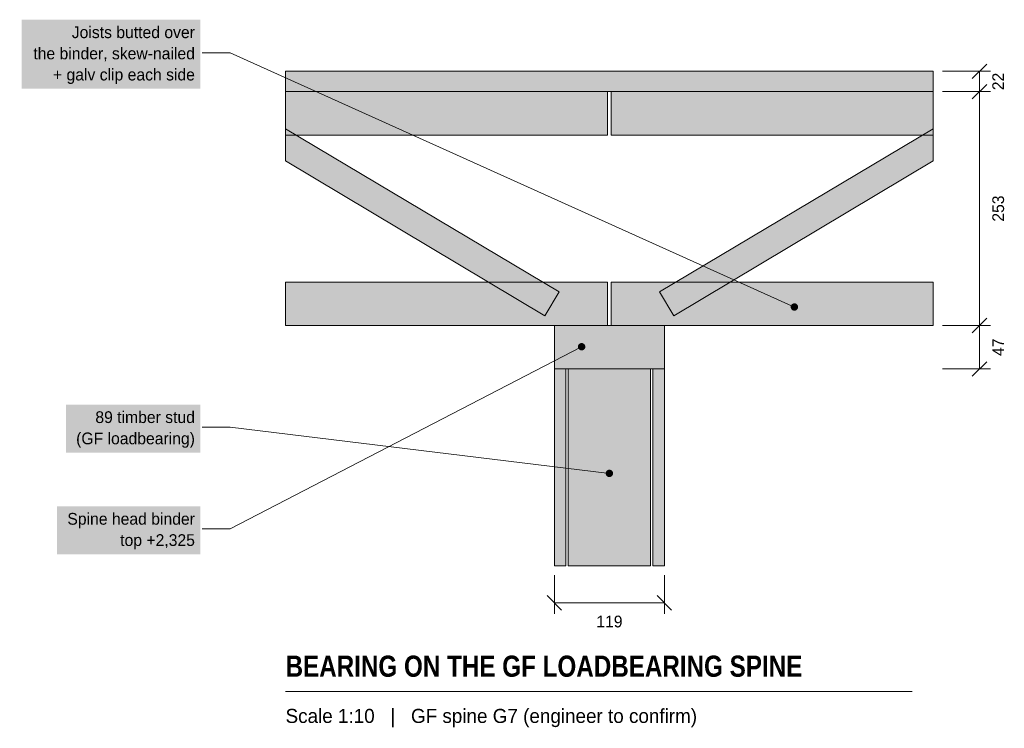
# Model space of a CAD drawing. Header units: millimetres. Extents: x 2125 to 3189, y 1889 to 2656.
import ezdxf
from ezdxf.enums import TextEntityAlignment as Align

# ---------------------------------------------------------------- set-up
doc = ezdxf.new("R2010")
doc.units = ezdxf.units.MM
for name, color, linetype in [('FILL-C_6B451A', 7, 'Continuous'), ('FILL-C_735940', 7, 'Continuous'), ('FILL-LIGHT', 7, 'Continuous'), ('FILL-MASONRY_FILL', 7, 'Continuous'), ('FILL-TIMBER', 7, 'Continuous'), ('FILL-WHITE', 7, 'Continuous'), ('LINE-C_595966', 7, 'Continuous'), ('LINE-C_6B451A', 7, 'Continuous'), ('LINE-C_735940', 7, 'Continuous'), ('LINE-INK', 7, 'Continuous'), ('LINE-STEEL_GREY', 7, 'Continuous'), ('TEXT-C_6B451A', 7, 'Continuous'), ('TEXT-C_735940', 7, 'Continuous'), ('TEXT-INK', 7, 'Continuous'), ('TEXT-STEEL_GREY', 7, 'Continuous')]:
    doc.layers.add(name, color=color, linetype=linetype)
doc.styles.add('OpenSansCondensed-Bold', font='OpenSansCondensed-Bold.ttf')

msp = doc.modelspace()

# ---------------------------------------------------------------- hatches: boundary and pattern name
at = {"layer": 'FILL-C_6B451A', "true_color": 0x6b451a}
h = msp.add_hatch(color=36, dxfattribs=at)
h.dxf.hatch_style = 1
h.paths.add_polyline_path([(2966, 2345), (2965.9, 2346), (2965.5, 2347), (2964.8, 2347.8), (2964, 2348.5), (2963, 2348.9), (2962, 2349), (2961, 2348.9), (2960, 2348.5), (2959.2, 2347.8), (2958.5, 2347), (2958.1, 2346), (2958, 2345), (2958.1, 2344), (2958.5, 2343), (2959.2, 2342.2), (2960, 2341.5), (2961, 2341.1), (2962, 2341), (2963, 2341.1), (2964, 2341.5), (2964.8, 2342.2), (2965.5, 2343), (2965.9, 2344)])
at = {"layer": 'FILL-C_735940', "true_color": 0x735940}
h = msp.add_hatch(color=37, dxfattribs=at)
h.dxf.hatch_style = 1
h.paths.add_polyline_path([(2736, 2302), (2735.9, 2303), (2735.5, 2304), (2734.8, 2304.8), (2734, 2305.5), (2733, 2305.9), (2732, 2306), (2731, 2305.9), (2730, 2305.5), (2729.2, 2304.8), (2728.5, 2304), (2728.1, 2303), (2728, 2302), (2728.1, 2301), (2728.5, 2300), (2729.2, 2299.2), (2730, 2298.5), (2731, 2298.1), (2732, 2298), (2733, 2298.1), (2734, 2298.5), (2734.8, 2299.2), (2735.5, 2300), (2735.9, 2301)])
h = msp.add_hatch(color=37, dxfattribs=at)
h.dxf.hatch_style = 1
h.paths.add_polyline_path([(2766, 2165), (2765.9, 2166), (2765.5, 2167), (2764.8, 2167.8), (2764, 2168.5), (2763, 2168.9), (2762, 2169), (2761, 2168.9), (2760, 2168.5), (2759.2, 2167.8), (2758.5, 2167), (2758.1, 2166), (2758, 2165), (2758.1, 2164), (2758.5, 2163), (2759.2, 2162.2), (2760, 2161.5), (2761, 2161.1), (2762, 2161), (2763, 2161.1), (2764, 2161.5), (2764.8, 2162.2), (2765.5, 2163), (2765.9, 2164)])
at = {"layer": 'FILL-LIGHT', "true_color": 0xccd1db}
h = msp.add_hatch(color=254, dxfattribs=at)
h.dxf.hatch_style = 1
h.paths.add_polyline_path([(2707.7, 2361.4), (2692.3, 2335.6), (2412, 2503), (2412, 2537.9)])
h = msp.add_hatch(color=254, dxfattribs=at)
h.dxf.hatch_style = 1
h.paths.add_polyline_path([(2816.3, 2361.4), (3112, 2537.9), (3112, 2503), (2831.7, 2335.6)])
at = {"layer": 'FILL-MASONRY_FILL', "true_color": 0xf7f0e0}
h = msp.add_hatch(color=7, dxfattribs=at)
h.dxf.hatch_style = 1
h.paths.add_polyline_path([(2806.5, 2065), (2806.5, 2278), (2717.5, 2278), (2717.5, 2065)])
at = {"layer": 'FILL-TIMBER', "true_color": 0xe0cc9e}
h = msp.add_hatch(color=31, dxfattribs=at)
h.dxf.hatch_style = 1
h.paths.add_polyline_path([(3112, 2578), (3112, 2600), (2412, 2600), (2412, 2578)])
at = {"layer": 'FILL-TIMBER', "true_color": 0xeddbb8}
h = msp.add_hatch(color=254, dxfattribs=at)
h.dxf.hatch_style = 1
h.paths.add_polyline_path([(2760, 2578), (2760, 2531), (2412, 2531), (2412, 2578)])
h = msp.add_hatch(color=254, dxfattribs=at)
h.dxf.hatch_style = 1
h.paths.add_polyline_path([(2764, 2578), (3112, 2578), (3112, 2531), (2764, 2531)])
h = msp.add_hatch(color=254, dxfattribs=at)
h.dxf.hatch_style = 1
h.paths.add_polyline_path([(2760, 2372), (2760, 2325), (2412, 2325), (2412, 2372)])
h = msp.add_hatch(color=254, dxfattribs=at)
h.dxf.hatch_style = 1
h.paths.add_polyline_path([(2764, 2372), (3112, 2372), (3112, 2325), (2764, 2325)])
at = {"layer": 'FILL-TIMBER', "true_color": 0xe6dbcc}
h = msp.add_hatch(color=254, dxfattribs=at)
h.dxf.hatch_style = 1
h.paths.add_polyline_path([(2821.5, 2278), (2821.5, 2325), (2702.5, 2325), (2702.5, 2278)])
at = {"layer": 'FILL-WHITE', "true_color": 0xffffff}
h = msp.add_hatch(color=7, dxfattribs=at)
h.dxf.hatch_style = 1
h.paths.add_polyline_path([(2126.6, 2581.1), (2320, 2581.1), (2320, 2655.9), (2126.6, 2655.9)])
at = {"layer": 'FILL-WHITE', "true_color": 0xf2f2f2}
h = msp.add_hatch(color=7, dxfattribs=at)
h.dxf.hatch_style = 1
h.paths.add_polyline_path([(2715, 2065), (2715, 2278), (2702.5, 2278), (2702.5, 2065)])
h = msp.add_hatch(color=7, dxfattribs=at)
h.dxf.hatch_style = 1
h.paths.add_polyline_path([(2821.5, 2065), (2821.5, 2278), (2809, 2278), (2809, 2065)])
at = {"layer": 'FILL-WHITE', "true_color": 0xffffff}
h = msp.add_hatch(color=7, dxfattribs=at)
h.dxf.hatch_style = 1
h.paths.add_polyline_path([(2174.7, 2187.5), (2320, 2187.5), (2320, 2239.4), (2174.7, 2239.4)])
h = msp.add_hatch(color=7, dxfattribs=at)
h.dxf.hatch_style = 1
h.paths.add_polyline_path([(2164.8, 2077.5), (2320, 2077.5), (2320, 2129.4), (2164.8, 2129.4)])

# ---------------------------------------------------------------- linework, layer by layer
at = {"layer": 'LINE-C_595966', "lineweight": 5}
for points in [[(2707.7, 2361.4), (2692.3, 2335.6), (2412, 2503), (2412, 2537.9)], [(2816.3, 2361.4), (3112, 2537.9), (3112, 2503), (2831.7, 2335.6)]]:
    msp.add_lwpolyline(points, close=True, dxfattribs=at)
at = {"layer": 'LINE-C_6B451A', "lineweight": 5}
for p, q in [((2352, 2620), (2322, 2620)), ((2962, 2345), (2352, 2620))]:
    msp.add_line(p, q, dxfattribs=at)
for points in [[(2760, 2578), (2760, 2531), (2412, 2531), (2412, 2578)], [(2764, 2578), (3112, 2578), (3112, 2531), (2764, 2531)], [(2760, 2372), (2760, 2325), (2412, 2325), (2412, 2372)], [(2764, 2372), (3112, 2372), (3112, 2325), (2764, 2325)]]:
    msp.add_lwpolyline(points, close=True, dxfattribs=at)
at = {"layer": 'LINE-C_735940', "lineweight": 5}
for p, q in [((2732, 2302), (2352, 2105)), ((2352, 2215), (2322, 2215)), ((2762, 2165), (2352, 2215)), ((2352, 2105), (2322, 2105))]:
    msp.add_line(p, q, dxfattribs=at)
for points in [[(2821.5, 2278), (2821.5, 2325), (2702.5, 2325), (2702.5, 2278)], [(2806.5, 2065), (2806.5, 2278), (2717.5, 2278), (2717.5, 2065)]]:
    msp.add_lwpolyline(points, close=True, dxfattribs=at)
at = {"layer": 'LINE-INK', "lineweight": 5}
for p, q in [((3154.2, 2592.2), (3169.8, 2607.8)), ((3122, 2600), (3174, 2600)), ((3162, 2278), (3162, 2600)), ((3122, 2578), (3174, 2578)), ((3154.2, 2570.2), (3169.8, 2585.8)), ((3154.2, 2317.2), (3169.8, 2332.8)), ((3122, 2325), (3174, 2325)), ((3122, 2278), (3174, 2278)), ((3154.2, 2270.2), (3169.8, 2285.8)), ((2702.5, 2055), (2702.5, 2013)), ((2821.5, 2055), (2821.5, 2013)), ((2694.7, 2032.8), (2710.3, 2017.2)), ((2813.7, 2032.8), (2829.3, 2017.2)), ((2702.5, 2025), (2821.5, 2025)), ((2412, 1929), (3089.4, 1929))]:
    msp.add_line(p, q, dxfattribs=at)
msp.add_lwpolyline([(3112, 2578), (3112, 2600), (2412, 2600), (2412, 2578)], close=True, dxfattribs=at)
at = {"layer": 'LINE-STEEL_GREY', "lineweight": 5}
for points in [[(2715, 2065), (2715, 2278), (2702.5, 2278), (2702.5, 2065)], [(2821.5, 2065), (2821.5, 2278), (2809, 2278), (2809, 2065)]]:
    msp.add_lwpolyline(points, close=True, dxfattribs=at)

# ---------------------------------------------------------------- texts
at = {"layer": 'TEXT-C_6B451A'}
for s, p in [('Joists butted over', (2314, 2635.9)), ('the binder, skew-nailed', (2314, 2613)), ('+ galv clip each side', (2314, 2590.1))]:
    msp.add_text(s, height=12.7, dxfattribs=at).set_placement(p, align=Align.RIGHT)
at = {"layer": 'TEXT-C_735940'}
for s, p in [('89 timber stud', (2314, 2219.5)), ('(GF loadbearing)', (2314, 2196.5)), ('Spine head binder', (2314, 2109.5)), ('top +2,325', (2314, 2086.5))]:
    msp.add_text(s, height=12.7, dxfattribs=at).set_placement(p, align=Align.RIGHT)
at = {"layer": 'TEXT-INK'}
for s, p in [('22', (3188.6, 2589)), ('253', (3188.6, 2451.5)), ('47', (3188.6, 2301.5))]:
    msp.add_text(s, height=12.7, rotation=90, dxfattribs=at).set_placement(p, align=Align.CENTER)
msp.add_text('119', height=12.7, dxfattribs=at).set_placement((2762, 1998.4), align=Align.CENTER)
at = {"layer": 'TEXT-INK', "style": 'OpenSansCondensed-Bold'}
msp.add_text('BEARING ON THE GF LOADBEARING SPINE', height=22.86, dxfattribs=at).set_placement((2412, 1945))
at = {"layer": 'TEXT-STEEL_GREY'}
msp.add_text('Scale 1:10   |   GF spine G7 (engineer to confirm)', height=15.24, dxfattribs=at).set_placement((2412, 1895))

doc.saveas('drawing.dxf')
